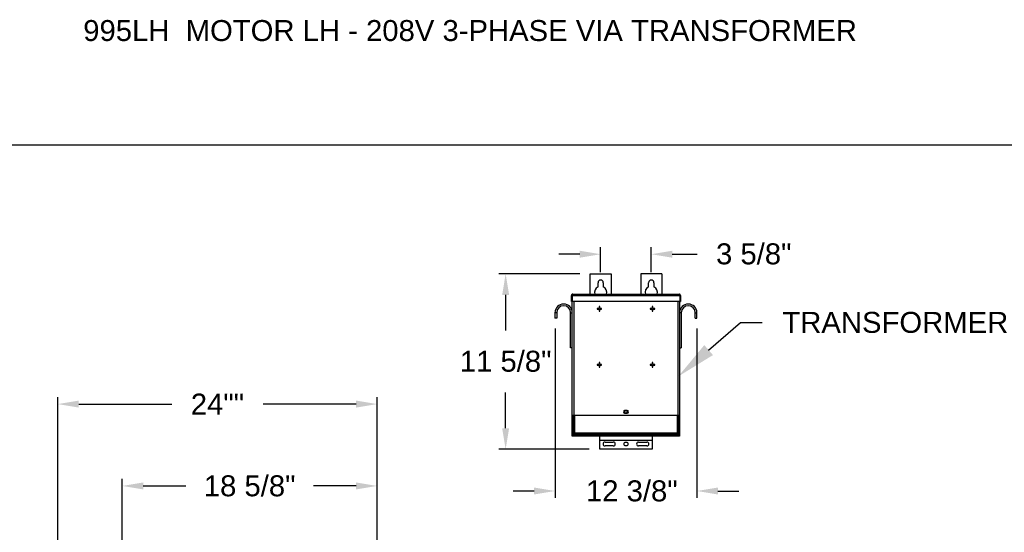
# Model space of a CAD drawing. Header units: inches. Extents: x 144.9 to 238.4, y 214.8 to 247.7.
# Tile 126 of 256: x 151.8 to 156.2, y 245.4 to 247.7. Entities that reach past the tile are written whole.
import ezdxf
from ezdxf import colors
from ezdxf.entities.mleader import LeaderData, LeaderLine
from ezdxf.math import Vec2, Vec3

# ---------------------------------------------------------------- set-up
doc = ezdxf.new("R2010")
doc.units = ezdxf.units.IN
doc.header["$LTSCALE"] = 0.25
doc.header["$MEASUREMENT"] = 0
doc.layers.add('208V 1-PHASE 60HZ VIA TRANSFORMER (190-207 RANGE)', color=4, linetype='Continuous')
doc.layers.add('ANNOTATIONS', color=1, linetype='Continuous')
doc.styles.add('ARIAL', font='arial.ttf', dxfattribs={"height": 0.09375})
doc.dimstyles.new('STANDARD$0', dxfattribs={"dimtxt": 0.09375, "dimasz": 0.09375, "dimexe": 0.03125, "dimexo": 0.046875, "dimgap": 0.09, "dimtad": 0, "dimtih": 1, "dimtoh": 1, "dimdec": 4, "dimzin": 0, "dimdsep": 46, "dimtxsty": 'ARIAL', "dimcen": 0.09, "dimadec": 0, "dimazin": 0, "dimtfac": 1, "dimtdec": 4, "dimtofl": 0, "dimtmove": 0, "dimatfit": 1, "dimfxl": 1, "dimtolj": 1, "dimtzin": 0, "dimarcsym": 0})

# ---------------------------------------------------------------- blocks, each defined once
blk = doc.blocks.new('*D64')
at = {"layer": 'ANNOTATIONS', "color": 0, "lineweight": -2, "transparency": 16777216}
for p, q in [((152.2827, 244.7211), (152.2827, 245.6874)), ((153.4233, 243.5377), (153.4233, 245.6874)), ((152.3764, 245.6561), (152.5679, 245.6561)), ((153.3296, 245.6561), (153.1381, 245.6561))]:
    blk.add_line(p, q, dxfattribs=at)
at = {"layer": 'ANNOTATIONS', "color": 0, "transparency": 16777216}
for points in [[(152.3764, 245.6717), (152.3764, 245.6405), (152.2827, 245.6561)], [(153.3296, 245.6717), (153.3296, 245.6405), (153.4233, 245.6561)]]:
    blk.add_solid(points, dxfattribs=at)
at = {"layer": 'defpoints', "color": 0, "transparency": 16777216}
for p in [(152.2827, 245.6561), (152.2827, 244.6742), (153.4233, 243.4908)]:
    blk.add_point(p, dxfattribs=at)
at = {"layer": 'ANNOTATIONS', "color": 0, "transparency": 16777216, "insert": (152.853, 245.6561), "char_height": 0.09375, "attachment_point": 5, "style": 'ARIAL'}
blk.add_mtext('\\A1;18 5/8"', dxfattribs=at)
blk = doc.blocks.new('*D66')
at = {"layer": 'ANNOTATIONS', "color": 0, "lineweight": -2, "transparency": 16777216}
for p, q in [((151.9943, 244.7851), (151.9943, 246.0537)), ((153.4233, 243.5377), (153.4233, 246.0537)), ((152.0881, 246.0225), (152.5045, 246.0225)), ((153.3296, 246.0225), (152.9132, 246.0225))]:
    blk.add_line(p, q, dxfattribs=at)
at = {"layer": 'ANNOTATIONS', "color": 0, "transparency": 16777216}
for points in [[(152.0881, 246.0381), (152.0881, 246.0069), (151.9943, 246.0225)], [(153.3296, 246.0381), (153.3296, 246.0069), (153.4233, 246.0225)]]:
    blk.add_solid(points, dxfattribs=at)
at = {"layer": 'defpoints', "color": 0, "transparency": 16777216}
for p in [(153.4233, 246.0225), (151.9943, 244.7382), (153.4233, 243.4908)]:
    blk.add_point(p, dxfattribs=at)
at = {"layer": 'ANNOTATIONS', "color": 0, "transparency": 16777216, "insert": (152.7088, 246.0225), "char_height": 0.09375, "attachment_point": 5, "style": 'ARIAL'}
blk.add_mtext('\\A1;24""', dxfattribs=at)
blk = doc.blocks.new('*D76')
at = {"layer": 'ANNOTATIONS', "color": 0, "lineweight": -2, "transparency": 16777216}
for p, q in [((154.3308, 246.6049), (153.9679, 246.6049)), ((153.9991, 246.5111), (153.9991, 246.3511)), ((153.9991, 245.914), (153.9991, 246.0741)), ((154.3737, 245.8203), (153.9679, 245.8203))]:
    blk.add_line(p, q, dxfattribs=at)
at = {"layer": 'ANNOTATIONS', "color": 0, "transparency": 16777216}
for points in [[(153.9835, 246.5111), (154.0147, 246.5111), (153.9991, 246.6049)], [(153.9835, 245.914), (154.0147, 245.914), (153.9991, 245.8203)]]:
    blk.add_solid(points, dxfattribs=at)
at = {"layer": 'defpoints', "color": 0, "transparency": 16777216}
for p in [(154.3776, 246.6049), (153.9991, 245.8203), (154.4206, 245.8203)]:
    blk.add_point(p, dxfattribs=at)
at = {"layer": 'ANNOTATIONS', "color": 0, "transparency": 16777216, "insert": (153.9991, 246.2611), "char_height": 0.09375, "attachment_point": 2, "style": 'ARIAL'}
blk.add_mtext('\\A1;11 5/8"', dxfattribs=at)
blk = doc.blocks.new('*D77')
at = {"layer": 'ANNOTATIONS', "color": 0, "lineweight": -2, "transparency": 16777216}
for p, q in [((154.3308, 246.6932), (154.237, 246.6932)), ((154.4245, 246.6127), (154.4245, 246.7244)), ((154.6511, 246.6127), (154.6511, 246.7244)), ((154.7448, 246.6932), (154.8568, 246.6932))]:
    blk.add_line(p, q, dxfattribs=at)
at = {"layer": 'ANNOTATIONS', "color": 0, "transparency": 16777216}
for points in [[(154.3308, 246.7088), (154.3308, 246.6775), (154.4245, 246.6932)], [(154.7448, 246.7088), (154.7448, 246.6775), (154.6511, 246.6932)]]:
    blk.add_solid(points, dxfattribs=at)
at = {"layer": 'defpoints', "color": 0, "transparency": 16777216}
for p in [(154.6511, 246.6932), (154.4245, 246.5658), (154.6511, 246.5658)]:
    blk.add_point(p, dxfattribs=at)
at = {"layer": 'ANNOTATIONS', "color": 0, "transparency": 16777216, "insert": (155.1099, 246.7417), "char_height": 0.09375, "attachment_point": 2, "style": 'ARIAL'}
blk.add_mtext('\\A1;3 5/8"', dxfattribs=at)
blk = doc.blocks.new('*D78')
at = {"layer": 'ANNOTATIONS', "color": 0, "lineweight": -2, "transparency": 16777216}
for p, q in [((154.2201, 246.3608), (154.2201, 245.6023)), ((154.8555, 246.3608), (154.8555, 245.6023)), ((154.1263, 245.6335), (154.0326, 245.6335)), ((154.9493, 245.6335), (155.043, 245.6335))]:
    blk.add_line(p, q, dxfattribs=at)
at = {"layer": 'ANNOTATIONS', "color": 0, "transparency": 16777216}
for points in [[(154.1263, 245.6491), (154.1263, 245.6179), (154.2201, 245.6335)], [(154.9493, 245.6491), (154.9493, 245.6179), (154.8555, 245.6335)]]:
    blk.add_solid(points, dxfattribs=at)
at = {"layer": 'defpoints', "color": 0, "transparency": 16777216}
for p in [(154.2201, 246.4077), (154.8555, 246.4077), (154.8555, 245.6335)]:
    blk.add_point(p, dxfattribs=at)
at = {"layer": 'ANNOTATIONS', "color": 0, "transparency": 16777216, "insert": (154.564, 245.6335), "char_height": 0.09375, "attachment_point": 5, "style": 'ARIAL'}
blk.add_mtext('\\A1;12 3/8"', dxfattribs=at)

msp = doc.modelspace()

# ---------------------------------------------------------------- linework, layer by layer
at = {"layer": '208V 1-PHASE 60HZ VIA TRANSFORMER (190-207 RANGE)'}
for p, q in [((154.37764, 246.60488), (154.47139, 246.60488)), ((154.37764, 246.51412), (154.37764, 246.60488)), ((154.47139, 246.60488), (154.47139, 246.51412)), ((154.69795, 246.60488), (154.6042, 246.60488)), ((154.6042, 246.60488), (154.6042, 246.51412)), ((154.69795, 246.60488), (154.69795, 246.51412)), ((154.41279, 246.54756), (154.41279, 246.56582)), ((154.43623, 246.56582), (154.43623, 246.54756)), ((154.63936, 246.54756), (154.63936, 246.56582)), ((154.66279, 246.56582), (154.66279, 246.54756)), ((154.29973, 246.51412), (154.77586, 246.51412)), ((154.29362, 246.50801), (154.29661, 246.50801)), ((154.29362, 246.48092), (154.29362, 246.50801)), ((154.29661, 246.48092), (154.29362, 246.48092)), ((154.29661, 246.50801), (154.29661, 246.48092)), ((154.29705, 246.50801), (154.77854, 246.50801)), ((154.29705, 246.50801), (154.29705, 246.48092)), ((154.77854, 246.48092), (154.29705, 246.48092)), ((154.29756, 246.50979), (154.29756, 246.51024)), ((154.29756, 245.87832), (154.29756, 246.48092)), ((154.30367, 246.48092), (154.30367, 245.97207)), ((154.77191, 245.97207), (154.77191, 246.48092)), ((154.77803, 246.51024), (154.77803, 246.50979)), ((154.77803, 246.48092), (154.77803, 245.87832)), ((154.77854, 246.50801), (154.77854, 246.48092)), ((154.78197, 246.50801), (154.77898, 246.50801)), ((154.77898, 246.50801), (154.77898, 246.48092)), ((154.77898, 246.48092), (154.78197, 246.48092)), ((154.78197, 246.50801), (154.78197, 246.48092)), ((154.22753, 246.43144), (154.22006, 246.43144)), ((154.22006, 246.43144), (154.22006, 246.40769)), ((154.22753, 246.43144), (154.22753, 246.40769)), ((154.29008, 246.27488), (154.29008, 246.43144)), ((154.29008, 246.43144), (154.29756, 246.43144)), ((154.41716, 246.45012), (154.40843, 246.45012)), ((154.40843, 246.45012), (154.40843, 246.44714)), ((154.40843, 246.44714), (154.41716, 246.44714)), ((154.41716, 246.45886), (154.41716, 246.45012)), ((154.42015, 246.45886), (154.41716, 246.45886)), ((154.41716, 246.44714), (154.41716, 246.43841)), ((154.41716, 246.43841), (154.42015, 246.43841)), ((154.42015, 246.45012), (154.42015, 246.45886)), ((154.42888, 246.45012), (154.42015, 246.45012)), ((154.42015, 246.43841), (154.42015, 246.44714)), ((154.42015, 246.44714), (154.42888, 246.44714)), ((154.42888, 246.44714), (154.42888, 246.45012)), ((154.65544, 246.45012), (154.64671, 246.45012)), ((154.64671, 246.45012), (154.64671, 246.44714)), ((154.64671, 246.44714), (154.65544, 246.44714)), ((154.65843, 246.45886), (154.65544, 246.45886)), ((154.65544, 246.45886), (154.65544, 246.45012)), ((154.65544, 246.44714), (154.65544, 246.43841)), ((154.65544, 246.43841), (154.65843, 246.43841)), ((154.65843, 246.45012), (154.65843, 246.45886)), ((154.66716, 246.45012), (154.65843, 246.45012)), ((154.65843, 246.44714), (154.66716, 246.44714)), ((154.65843, 246.43841), (154.65843, 246.44714)), ((154.66716, 246.44714), (154.66716, 246.45012)), ((154.7855, 246.43144), (154.77803, 246.43144)), ((154.7855, 246.43144), (154.7855, 246.27488)), ((154.84805, 246.43144), (154.85553, 246.43144)), ((154.84805, 246.40769), (154.84805, 246.43144)), ((154.85553, 246.40769), (154.85553, 246.43144)), ((154.22753, 246.40769), (154.22006, 246.40769)), ((154.84805, 246.40769), (154.85553, 246.40769)), ((154.29756, 246.27488), (154.29008, 246.27488)), ((154.77803, 246.27488), (154.7855, 246.27488)), ((154.42015, 246.20823), (154.41716, 246.20823)), ((154.41716, 246.20823), (154.41716, 246.1995)), ((154.42015, 246.1995), (154.42015, 246.20823)), ((154.65544, 246.20823), (154.65544, 246.1995)), ((154.65843, 246.20823), (154.65544, 246.20823)), ((154.65843, 246.1995), (154.65843, 246.20823)), ((154.41716, 246.1995), (154.40843, 246.1995)), ((154.40843, 246.1995), (154.40843, 246.19651)), ((154.40843, 246.19651), (154.41716, 246.19651)), ((154.41716, 246.19651), (154.41716, 246.18778)), ((154.41716, 246.18778), (154.42015, 246.18778)), ((154.42888, 246.1995), (154.42015, 246.1995)), ((154.42015, 246.18778), (154.42015, 246.19651)), ((154.42015, 246.19651), (154.42888, 246.19651)), ((154.42888, 246.19651), (154.42888, 246.1995)), ((154.65544, 246.1995), (154.64671, 246.1995)), ((154.64671, 246.1995), (154.64671, 246.19651)), ((154.64671, 246.19651), (154.65544, 246.19651)), ((154.65544, 246.19651), (154.65544, 246.18778)), ((154.65544, 246.18778), (154.65843, 246.18778)), ((154.66716, 246.1995), (154.65843, 246.1995)), ((154.65843, 246.18778), (154.65843, 246.19651)), ((154.65843, 246.19651), (154.66716, 246.19651)), ((154.66716, 246.19651), (154.66716, 246.1995)), ((154.54365, 245.99355), (154.53193, 245.99355)), ((154.77803, 245.97207), (154.29756, 245.97207)), ((154.30055, 245.97207), (154.30055, 245.87832)), ((154.30055, 245.96667), (154.30281, 245.96667)), ((154.30281, 245.97207), (154.30281, 245.89452)), ((154.30673, 245.97207), (154.30673, 245.89452)), ((154.53193, 245.98183), (154.54365, 245.98183)), ((154.76886, 245.89452), (154.76886, 245.97207)), ((154.77278, 245.89452), (154.77278, 245.97207)), ((154.77278, 245.96667), (154.77504, 245.96667)), ((154.77504, 245.87832), (154.77504, 245.97207)), ((154.29756, 245.89394), (154.30055, 245.89394)), ((154.77803, 245.87832), (154.29756, 245.87832)), ((154.30281, 245.89452), (154.77278, 245.89452)), ((154.30342, 245.89019), (154.30342, 245.89255)), ((154.30367, 245.87832), (154.30367, 245.88878)), ((154.30436, 245.89148), (154.30436, 245.89019)), ((154.30579, 245.89059), (154.30579, 245.89452)), ((154.30579, 245.89059), (154.76979, 245.89059)), ((154.30748, 245.88707), (154.30748, 245.88613)), ((154.30748, 245.88707), (154.76811, 245.88707)), ((154.30748, 245.88613), (154.76811, 245.88613)), ((154.33314, 245.89059), (154.33314, 245.88707)), ((154.39177, 245.89019), (154.33314, 245.89019)), ((154.37224, 245.89006), (154.37224, 245.88707)), ((154.37224, 245.89006), (154.4846, 245.89006)), ((154.39177, 245.89059), (154.39177, 245.89006)), ((154.42061, 245.82027), (154.42061, 245.87832)), ((154.65498, 245.8601), (154.42061, 245.8601)), ((154.65498, 245.85921), (154.42061, 245.85921)), ((154.42842, 245.89059), (154.42842, 245.88707)), ((154.44404, 245.8525), (154.48115, 245.8525)), ((154.46507, 245.89006), (154.46507, 245.89059)), ((154.61052, 245.89019), (154.46507, 245.89019)), ((154.4846, 245.88707), (154.4846, 245.89006)), ((154.59099, 245.89006), (154.59099, 245.88707)), ((154.59099, 245.89006), (154.70335, 245.89006)), ((154.59443, 245.8525), (154.63154, 245.8525)), ((154.61052, 245.89059), (154.61052, 245.89006)), ((154.64717, 245.89059), (154.64717, 245.88707)), ((154.65498, 245.87832), (154.65498, 245.82027)), ((154.68382, 245.89006), (154.68382, 245.89059)), ((154.74245, 245.89019), (154.68382, 245.89019)), ((154.70335, 245.88707), (154.70335, 245.89006)), ((154.74245, 245.88707), (154.74245, 245.89059)), ((154.74678, 245.89059), (154.74678, 245.88707)), ((154.74678, 245.88613), (154.74678, 245.87832)), ((154.76811, 245.88707), (154.76811, 245.88613)), ((154.76979, 245.89452), (154.76979, 245.89059)), ((154.77123, 245.89148), (154.77123, 245.89019)), ((154.77191, 245.88878), (154.77191, 245.87832)), ((154.77217, 245.89019), (154.77217, 245.89255)), ((154.77504, 245.89394), (154.77803, 245.89394)), ((154.65498, 245.82027), (154.42061, 245.82027)), ((154.48115, 245.83492), (154.44404, 245.83492)), ((154.63154, 245.83492), (154.59443, 245.83492))]:
    msp.add_line(p, q, dxfattribs=at)
for centre, radius in [((154.53779, 245.98769), 0.00586), ((154.53779, 245.84371), 0.00879)]:
    msp.add_circle(centre, radius, dxfattribs=at)
for centre, radius, start, end in [((154.42451, 246.56582), 0.01172, 0, 180), ((154.65107, 246.56582), 0.01172, 0, 180), ((154.42451, 246.52285), 0.02734, 115.37693, 198.62143), ((154.42451, 246.52285), 0.02734, 341.37854, 64.62303), ((154.65107, 246.52285), 0.02734, 115.37693, 198.62143), ((154.65107, 246.52285), 0.02734, 341.37854, 64.62303), ((154.25881, 246.43144), 0.03875, 0, 180), ((154.81678, 246.43144), 0.03875, 0, 180), ((154.25881, 246.43144), 0.03128, 0, 180), ((154.81678, 246.43144), 0.03127, 0, 180), ((154.53193, 245.98769), 0.00586, 90, 270), ((154.54365, 245.98769), 0.00586, 270, 90), ((154.30748, 245.89019), 0.00406, 180, 270), ((154.30748, 245.89019), 0.00313, 180, 270), ((154.44404, 245.84371), 0.00879, 90, 270), ((154.48115, 245.84371), 0.00879, 270, 90), ((154.59443, 245.84371), 0.00879, 90, 270), ((154.63154, 245.84371), 0.00879, 270, 90), ((154.76811, 245.89019), 0.00313, 270, 0), ((154.76811, 245.89019), 0.00406, 270, 0)]:
    msp.add_arc(centre, radius, start, end, dxfattribs=at)
for points, knots in [([(154.29973, 246.51412), (154.29893, 246.51412), (154.29813, 246.51396), (154.29665, 246.51335), (154.29597, 246.51289), (154.29484, 246.51176), (154.29439, 246.51108), (154.29378, 246.50961), (154.29362, 246.50881), (154.29362, 246.50801)], [0, 0, 0, 0, 0.25, 0.25, 0.5, 0.5, 0.75, 0.75, 1, 1, 1, 1]), ([(154.29705, 246.50801), (154.29727, 246.50881), (154.29749, 246.50961), (154.29794, 246.51108), (154.29817, 246.51176), (154.29861, 246.51289), (154.29884, 246.51335), (154.29928, 246.51396), (154.29951, 246.51412), (154.29973, 246.51412)], [0, 0, 0, 0, 0.25, 0.25, 0.5, 0.5, 0.75, 0.75, 1, 1, 1, 1]), ([(154.77586, 246.51412), (154.77608, 246.51412), (154.7763, 246.51396), (154.77675, 246.51335), (154.77697, 246.51289), (154.77742, 246.51176), (154.77764, 246.51108), (154.77809, 246.50961), (154.77831, 246.50881), (154.77854, 246.50801)], [0, 0, 0, 0, 0.25, 0.25, 0.5, 0.5, 0.75, 0.75, 1, 1, 1, 1]), ([(154.78197, 246.50801), (154.78197, 246.50881), (154.78181, 246.50961), (154.7812, 246.51108), (154.78074, 246.51176), (154.77961, 246.51289), (154.77893, 246.51335), (154.77746, 246.51396), (154.77666, 246.51412), (154.77586, 246.51412)], [0, 0, 0, 0, 0.25, 0.25, 0.5, 0.5, 0.75, 0.75, 1, 1, 1, 1]), ([(154.29772, 246.51035), (154.29765, 246.51031), (154.29724, 246.51005), (154.29676, 246.50921), (154.29666, 246.50841), (154.29661, 246.50801)], [0, 0, 0, 0, 0.0891638, 0.5445851, 1, 1, 1, 1]), ([(154.77898, 246.50801), (154.77893, 246.50841), (154.77883, 246.50921), (154.77835, 246.51005), (154.77793, 246.51031), (154.77787, 246.51035)], [0, 0, 0, 0, 0.4554149, 0.9108362, 1, 1, 1, 1]), ([(154.30673, 245.89452), (154.30622, 245.89455), (154.3057, 245.89459), (154.30475, 245.89467), (154.30432, 245.8947), (154.30359, 245.89478), (154.3033, 245.89481), (154.30291, 245.89489), (154.30281, 245.89492), (154.30281, 245.89496)], [0, 0, 0, 0, 0.25, 0.25, 0.5, 0.5, 0.75, 0.75, 1, 1, 1, 1]), ([(154.30281, 245.89452), (154.30286, 245.894), (154.30298, 245.89297), (154.3039, 245.89169), (154.3049, 245.89091), (154.3056, 245.89081), (154.30579, 245.89078)], [0, 0, 0, 0, 0.2962227, 0.5924445, 0.8886662, 1, 1, 1, 1]), ([(154.77278, 245.89496), (154.77278, 245.89492), (154.77268, 245.89489), (154.77228, 245.89481), (154.77199, 245.89478), (154.77127, 245.8947), (154.77083, 245.89467), (154.76988, 245.89459), (154.76937, 245.89455), (154.76886, 245.89452)], [0, 0, 0, 0, 0.25, 0.25, 0.5, 0.5, 0.75, 0.75, 1, 1, 1, 1]), ([(154.76979, 245.89078), (154.76998, 245.89081), (154.77068, 245.89091), (154.77169, 245.89169), (154.7726, 245.89297), (154.77272, 245.894), (154.77278, 245.89452)], [0, 0, 0, 0, 0.1113338, 0.4075555, 0.7037773, 1, 1, 1, 1])]:
    msp.add_open_spline(points, degree=3, knots=knots, dxfattribs=at)
at = {"layer": 'defpoints'}
msp.add_lwpolyline([(165.56148, 234.44685), (144.92558, 234.44685), (144.92558, 247.18196), (165.56148, 247.18196)], close=True, dxfattribs=at)

# ---------------------------------------------------------------- texts
at = {"layer": 'ANNOTATIONS', "insert": (152.10793, 247.74099), "char_height": 0.09375, "width": 5.9933165, "attachment_point": 1, "line_spacing_factor": 0.86134, "style": 'ARIAL'}
msp.add_mtext('995LH  MOTOR LH - 208V 3-PHASE VIA TRANSFORMER', dxfattribs=at)

# ---------------------------------------------------------------- dimensions: what is measured, and where the dimension line sits
at = {"layer": 'ANNOTATIONS'}
for base, p1, p2, text, picture, middle in [((154.65107, 246.69317), (154.42451, 246.56582), (154.65107, 246.56582), '3 5/8"', '*D77', (155.10987, 246.69317)), ((154.85553, 245.63351), (154.22006, 246.40769), (154.85553, 246.40769), '12 3/8"', '*D78', (154.56397, 245.63351)), ((153.42331, 246.02248), (151.99435, 244.73821), (153.42331, 243.4908), '24""', '*D66', (152.70883, 246.02248)), ((152.28268, 245.65612), (153.42331, 243.4908), (152.28268, 244.67419), '18 5/8"', '*D64', (152.853, 245.65612))]:
    dim = msp.add_linear_dim(base=base, p1=p1, p2=p2, text=text, dimstyle='STANDARD$0', dxfattribs=at)
    dim.commit()
    dim.dimension.update_dxf_attribs({"geometry": picture, "text_midpoint": middle, "dimtype": 160})
dim = msp.add_linear_dim(base=(153.99912, 245.82027), p1=(154.37764, 246.60488), p2=(154.42061, 245.82027), angle=90, text='11 5/8"', dimstyle='STANDARD$0', dxfattribs=at)
dim.commit()
dim.dimension.update_dxf_attribs({"geometry": '*D76', "text_midpoint": (153.99912, 246.21258), "dimtype": 160})

# ---------------------------------------------------------------- leaders
ml = msp.add_multileader_mtext('Standard', dxfattribs=at)
ml.set_content('TRANSFORMER', color=256, style='ARIAL')
ml.set_leader_properties()
ml.build(insert=Vec2(0, 0))
ml.multileader.update_dxf_attribs({"dogleg_length": 0.36, "arrow_head_size": 0.18})
ctx = ml.context
ctx.base_point, ctx.char_height, ctx.arrow_head_size, ctx.landing_gap_size, ctx.plane_origin = Vec3(155.14814, 246.38741), 0.09375, 0.18, 0.09, Vec3(154.77542, 246.02923)
notes = []
notes.append((ctx, [(0, (1, 1, 0), (155.05018, 246.38741), (1, 0), 0.09796, [(0, [(154.77191, 246.14624)], 0, [])])]))
ctx.mtext.insert, ctx.mtext.flow_direction = Vec3(155.23814, 246.43508), 5
for ctx, leaders in notes:
    for number, flags, end, landing, length, lines in leaders:
        leader = LeaderData()
        leader.index, (leader.has_last_leader_line, leader.has_dogleg_vector, leader.attachment_direction) = number, flags
        leader.last_leader_point, leader.dogleg_vector, leader.dogleg_length = Vec3(end), Vec3(landing), length
        for number, points, colour, breaks in lines:
            line = LeaderLine()
            line.index, line.vertices, line.color, line.breaks = number, Vec3.list(points), colors.encode_raw_color(colour), breaks
            leader.lines.append(line)
        ctx.leaders.append(leader)

doc.saveas('drawing.dxf')
